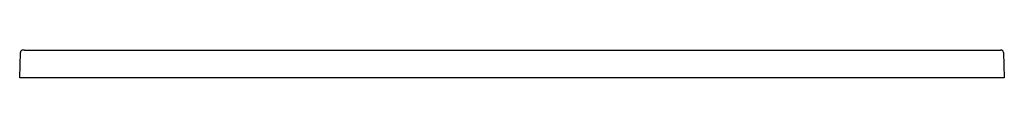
# Model space of a CAD drawing. Header units: millimetres. Extents: x 5083.58 to 5085.18, y 2764.13 to 2764.18.
import ezdxf

# ---------------------------------------------------------------- set-up
doc = ezdxf.new("R2010")
doc.units = ezdxf.units.MM
doc.layers.add('SANINDUSA', color=3, linetype='Continuous')

msp = doc.modelspace()

# ---------------------------------------------------------------- linework, layer by layer
at = {"layer": 'SANINDUSA'}
for p, q in [((5083.5803, 2764.1313), (5083.5814, 2764.1723)), ((5085.1795, 2764.1723), (5085.1806, 2764.1313)), ((5083.5903, 2764.1313), (5083.5803, 2764.1313)), ((5085.1706, 2764.1313), (5083.5903, 2764.1313)), ((5085.1806, 2764.1313), (5085.1706, 2764.1313))]:
    msp.add_line(p, q, dxfattribs=at)
for centre, radius, start, end in [((5083.5852, 2764.1723), 0.00377, 127.124, 179.2323), ((5085.1755, 2764.1722), 0.00397, 1.3677, 66.6521)]:
    msp.add_arc(centre, radius, start, end, dxfattribs=at)
for points, knots in [([(5083.5881, 2764.1762), (5083.5879, 2764.1762), (5083.5873, 2764.1762), (5083.5866, 2764.1762), (5083.5858, 2764.1762), (5083.5855, 2764.1762), (5083.5854, 2764.1762), (5083.5852, 2764.1762), (5083.5849, 2764.1762), (5083.5845, 2764.1761), (5083.5839, 2764.176), (5083.5833, 2764.1757), (5083.583, 2764.1754), (5083.5829, 2764.1753)], [0, 0, 0, 0, 0.087042, 0.252467, 0.418616, 0.586931, 0.677462, 0.694416, 0.715446, 0.780551, 0.847235, 0.94076, 1, 1, 1, 1]), ([(5083.5881, 2764.1762), (5083.5882, 2764.1762), (5083.5887, 2764.1762), (5083.5899, 2764.1762), (5083.591, 2764.1762), (5083.5914, 2764.1762)], [0, 0, 0, 0, 0.03494, 0.616814, 1, 1, 1, 1]), ([(5083.5914, 2764.1762), (5083.6078, 2764.1762), (5083.6243, 2764.1761), (5083.6572, 2764.1761), (5083.6736, 2764.1761), (5083.7065, 2764.1761), (5083.7229, 2764.1761), (5083.7558, 2764.1761), (5083.7722, 2764.1761), (5083.8544, 2764.1761), (5083.9202, 2764.1761), (5084.0517, 2764.1761), (5084.1174, 2764.1761), (5084.2489, 2764.1761), (5084.3147, 2764.1761), (5084.4462, 2764.1761), (5084.512, 2764.1761), (5084.6435, 2764.1761), (5084.7092, 2764.1761), (5084.8407, 2764.1761), (5084.9065, 2764.1761), (5084.9887, 2764.1761), (5085.0051, 2764.1761), (5085.038, 2764.1761), (5085.0544, 2764.1761), (5085.0873, 2764.1761), (5085.1037, 2764.1761), (5085.1366, 2764.1761), (5085.1531, 2764.1762), (5085.1695, 2764.1762)], [0, 0, 0, 0, 0.03125, 0.03125, 0.0625, 0.0625, 0.09375, 0.09375, 0.125, 0.125, 0.25, 0.25, 0.375, 0.375, 0.5, 0.5, 0.625, 0.625, 0.75, 0.75, 0.875, 0.875, 0.90625, 0.90625, 0.9375, 0.9375, 0.96875, 0.96875, 1, 1, 1, 1]), ([(5085.1695, 2764.1762), (5085.1702, 2764.1762), (5085.1715, 2764.1762), (5085.1733, 2764.1762), (5085.1743, 2764.1762), (5085.1746, 2764.1762), (5085.1746, 2764.1762)], [0, 0, 0, 0, 0.3285783, 0.6567859, 0.9847573, 1, 1, 1, 1]), ([(5085.1771, 2764.1759), (5085.177, 2764.1759), (5085.1767, 2764.1761), (5085.1763, 2764.1762), (5085.1759, 2764.1762), (5085.1758, 2764.1762), (5085.1757, 2764.1762), (5085.1756, 2764.1762), (5085.1755, 2764.1762), (5085.1753, 2764.1762), (5085.1751, 2764.1762), (5085.1747, 2764.1762), (5085.1746, 2764.1762)], [0, 0, 0, 0, 0.098461, 0.204085, 0.281675, 0.320011, 0.346039, 0.375989, 0.42955, 0.582175, 0.87841, 1, 1, 1, 1])]:
    msp.add_open_spline(points, degree=3, knots=knots, dxfattribs=at)

doc.saveas('drawing.dxf')
